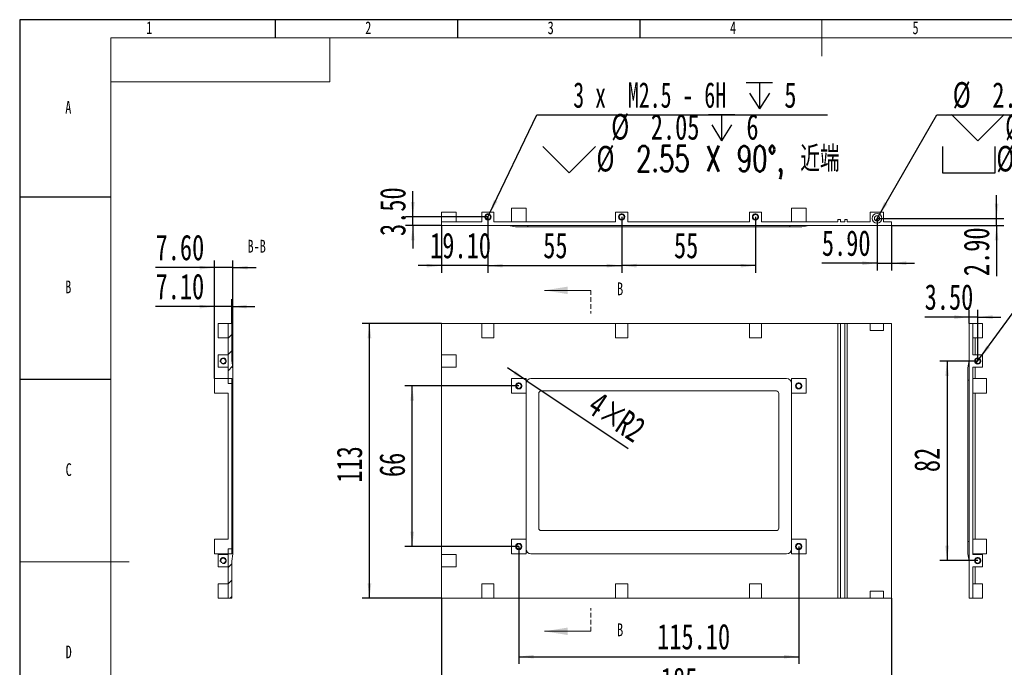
# Model space of a CAD drawing. Header units: millimetres. Extents: x -8 to 916, y -4 to 297.
# Tile 2 of 4: x 0 to 270, y 120 to 297. Entities that reach past the tile are written whole.
import ezdxf

# ---------------------------------------------------------------- set-up
doc = ezdxf.new("R2010")
doc.units = ezdxf.units.MM
doc.linetypes.add('HIDDEN', pattern=[1.905, 1.27, -0.635])
for name, color, linetype in [('10', 7, 'Continuous'), ('5', 7, 'Continuous'), ('9', 7, 'Continuous')]:
    doc.layers.add(name, color=color, linetype=linetype)
doc.styles.add('SLDTEXTSTYLE0', font='TXT', dxfattribs={"width": 0.7, "bigfont": 'bigfont'})
doc.styles.add('SLDTEXTSTYLE1', font='TXT', dxfattribs={"width": 0.7})
doc.styles.add('SLDTEXTSTYLE4', font='TXT', dxfattribs={"width": 0.628571})
doc.styles.add('SLDTEXTSTYLE5', font='TXT', dxfattribs={"width": 0.642857})
doc.dimstyles.new('SLDDIMSTYLE0', dxfattribs={"dimtxt": 7, "dimasz": 4.08, "dimexe": 0, "dimexo": 0.0625, "dimgap": 1.75, "dimtad": 2, "dimlfac": 1.5, "dimrnd": 1e-09, "dimzin": 12, "dimdsep": 46, "dimtxsty": 'SLDTEXTSTYLE1', "dimsah": 1, "dimcen": 0.09, "dimadec": 0, "dimazin": 3, "dimtfac": 1, "dimtofl": 0, "dimtmove": 0, "dimatfit": 3, "dimfxl": 0, "dimfrac": 2, "dimtolj": 1, "dimtzin": 12, "dimarcsym": 0})
doc.dimstyles.new('SLDDIMSTYLE1', dxfattribs={"dimtxt": 7, "dimasz": 4.08, "dimexe": 0, "dimexo": 0.0625, "dimgap": 1.75, "dimtad": 2, "dimlfac": 1.5, "dimrnd": 1e-09, "dimzin": 4, "dimdsep": 46, "dimtxsty": 'SLDTEXTSTYLE1', "dimsah": 1, "dimcen": 0.09, "dimadec": 0, "dimazin": 1, "dimtfac": 1, "dimtofl": 0, "dimtmove": 0, "dimatfit": 3, "dimfxl": 0, "dimfrac": 2, "dimtolj": 1, "dimtzin": 12, "dimarcsym": 0})
doc.dimstyles.new('SLDDIMSTYLE2', dxfattribs={"dimtxt": 7, "dimasz": 4.08, "dimexe": 0, "dimexo": 0.0625, "dimgap": 1.75, "dimtad": 2, "dimlfac": 1.5, "dimrnd": 1e-09, "dimzin": 12, "dimdsep": 46, "dimtxsty": 'SLDTEXTSTYLE1', "dimsah": 1, "dimcen": 0, "dimadec": 0, "dimazin": 3, "dimtfac": 1, "dimtofl": 0, "dimtmove": 1, "dimatfit": 3, "dimfxl": 0, "dimfrac": 2, "dimtolj": 1, "dimtzin": 12, "dimarcsym": 0})
doc.dimstyles.new('SLDDIMSTYLE3', dxfattribs={"dimtxt": 7, "dimasz": 4.08, "dimexe": 0, "dimexo": 0.0625, "dimgap": 1.75, "dimtad": 2, "dimlfac": 1.5, "dimrnd": 1e-09, "dimzin": 4, "dimdsep": 46, "dimtxsty": 'SLDTEXTSTYLE1', "dimsah": 1, "dimcen": 0.09, "dimadec": 0, "dimazin": 1, "dimtfac": 1, "dimtmove": 0, "dimatfit": 0, "dimfxl": 0, "dimfrac": 2, "dimtolj": 1, "dimtzin": 12, "dimarcsym": 0})
doc.dimstyles.new('SLDDIMSTYLE4', dxfattribs={"dimtxt": 7, "dimasz": 4.08, "dimexe": 0, "dimexo": 0.0625, "dimgap": 1.75, "dimtad": 0, "dimtih": 1, "dimtoh": 1, "dimdec": 6, "dimlfac": 1.5, "dimrnd": 1e-09, "dimzin": 12, "dimdsep": 46, "dimtxsty": 'SLDTEXTSTYLE1', "dimblk1": 'NONE', "dimsah": 1, "dimcen": 0, "dimadec": 0, "dimazin": 3, "dimtfac": 1, "dimtmove": 0, "dimatfit": 3, "dimldrblk": 'NONE', "dimfxl": 0, "dimfrac": 2, "dimtolj": 1, "dimtzin": 12, "dimarcsym": 0})
doc.dimstyles.new('SLDDIMSTYLE5', dxfattribs={"dimtxt": 7, "dimasz": 4.08, "dimexe": 0, "dimexo": 0.0625, "dimgap": 1.75, "dimtad": 0, "dimtih": 1, "dimtoh": 1, "dimlfac": 1.5, "dimrnd": 1e-09, "dimzin": 4, "dimdsep": 46, "dimtxsty": 'SLDTEXTSTYLE1', "dimblk1": 'NONE', "dimsah": 1, "dimcen": 0, "dimadec": 0, "dimazin": 1, "dimtfac": 1, "dimtmove": 0, "dimatfit": 3, "dimldrblk": 'NONE', "dimfxl": 0, "dimfrac": 2, "dimtolj": 1, "dimtzin": 12, "dimarcsym": 0})

# ---------------------------------------------------------------- blocks, each defined once
blk = doc.blocks.new('_D')
at = {"layer": '10'}
for p, q in [((115.6, 138.48), (115.6, 108.48)), ((238.94, 138.48), (238.94, 108.48)), ((238.94, 110.48), (115.6, 110.48))]:
    blk.add_line(p, q, dxfattribs=at)
for points in [[(115.6, 110.48), (119.68, 109.97), (119.68, 110.98)], [(238.94, 110.48), (234.86, 110.98), (234.86, 109.97)]]:
    blk.add_solid(points, dxfattribs=at)
at = {"layer": '10', "insert": (175.73, 119.5), "char_height": 7, "attachment_point": 1, "style": 'SLDTEXTSTYLE1'}
blk.add_mtext('185', dxfattribs=at)
blk = doc.blocks.new('_D_1')
at = {"layer": '10'}
for p, q in [((115.6, 213.81), (93.87, 213.81)), ((95.87, 138.48), (95.87, 213.81)), ((115.6, 138.48), (93.87, 138.48))]:
    blk.add_line(p, q, dxfattribs=at)
for points in [[(95.87, 213.81), (95.36, 209.73), (96.38, 209.73)], [(95.87, 138.48), (96.38, 142.56), (95.36, 142.56)]]:
    blk.add_solid(points, dxfattribs=at)
at = {"layer": '10', "insert": (86.85, 170.14), "char_height": 7, "attachment_point": 1, "rotation": 90, "style": 'SLDTEXTSTYLE1'}
blk.add_mtext('113', dxfattribs=at)
blk = doc.blocks.new('_D_2')
at = {"layer": '10'}
for p, q in [((136.8, 152.68), (136.8, 120.48)), ((213.54, 152.68), (213.54, 120.48)), ((136.8, 122.48), (213.54, 122.48))]:
    blk.add_line(p, q, dxfattribs=at)
for points in [[(136.8, 122.48), (140.88, 121.97), (140.88, 122.98)], [(213.54, 122.48), (209.46, 122.98), (209.46, 121.97)]]:
    blk.add_solid(points, dxfattribs=at)
at = {"layer": '10', "insert": (174.73, 131.5), "char_height": 7, "attachment_point": 1, "style": 'SLDTEXTSTYLE1'}
blk.add_mtext('115.10', dxfattribs=at)
blk = doc.blocks.new('_D_3')
at = {"layer": '10'}
for p, q in [((136.8, 196.68), (105.58, 196.68)), ((107.58, 152.68), (107.58, 196.68)), ((136.8, 152.68), (105.58, 152.68))]:
    blk.add_line(p, q, dxfattribs=at)
for points in [[(107.58, 196.68), (107.08, 192.6), (108.09, 192.6)], [(107.58, 152.68), (108.09, 156.76), (107.08, 156.76)]]:
    blk.add_solid(points, dxfattribs=at)
at = {"layer": '10', "insert": (98.56, 171.69), "char_height": 7, "attachment_point": 1, "rotation": 90, "style": 'SLDTEXTSTYLE1'}
blk.add_mtext('66', dxfattribs=at)
blk = doc.blocks.new('_D_4')
at = {"layer": '10'}
for q in [(133.75, 201.62), (166.78, 179.5)]:
    blk.add_line((139.03, 198.08), q, dxfattribs=at)
blk.add_solid([(139.03, 198.08), (135.92, 200.77), (135.35, 199.93)], dxfattribs=at)
at = {"layer": '10', "char_height": 7, "attachment_point": 1, "rotation": 326.3077, "style": 'SLDTEXTSTYLE1'}
for s, insert in [('4×', (159.03, 195.51)), ('R2', (166.68, 190.41))]:
    blk.add_mtext(s, dxfattribs=dict(at, insert=insert))
blk = doc.blocks.new('_D_5')
at = {"layer": '10'}
for p, q in [((262.58, 203.48), (252.19, 203.48)), ((254.19, 203.48), (254.19, 148.81)), ((262.58, 148.81), (252.19, 148.81))]:
    blk.add_line(p, q, dxfattribs=at)
for points in [[(254.19, 203.48), (253.69, 199.4), (254.7, 199.4)], [(254.19, 148.81), (254.7, 152.89), (253.69, 152.89)]]:
    blk.add_solid(points, dxfattribs=at)
at = {"layer": '10', "insert": (245.17, 173.06), "char_height": 7, "attachment_point": 1, "rotation": 90, "style": 'SLDTEXTSTYLE1'}
blk.add_mtext('82', dxfattribs=at)
blk = doc.blocks.new('_D_6')
at = {"layer": '10'}
for p, q in [((260.25, 213.81), (260.25, 217.51)), ((262.58, 203.48), (262.58, 217.51)), ((260.25, 215.51), (248.05, 215.51)), ((262.58, 215.51), (260.25, 215.51)), ((262.58, 215.51), (268.93, 215.51))]:
    blk.add_line(p, q, dxfattribs=at)
for points in [[(260.25, 215.51), (256.17, 216.02), (256.17, 215.01)], [(262.58, 215.51), (266.66, 215.01), (266.66, 216.02)]]:
    blk.add_solid(points, dxfattribs=at)
at = {"layer": '10', "insert": (248.05, 224.54), "char_height": 7, "attachment_point": 1, "style": 'SLDTEXTSTYLE1'}
blk.add_mtext('3.50', dxfattribs=at)
blk = doc.blocks.new('SW_SYMBOL_HOLE_DEPTH')
at = {"layer": '10', "color": 0}
for p, q in [((0, 875), (800, 875)), ((400, 875), (400, 75)), ((100, 555), (400, 75)), ((700, 555), (400, 75))]:
    blk.add_line(p, q, dxfattribs=at)
blk = doc.blocks.new('SW_SYMBOL_HOLE_SINK')
at = {"layer": '10', "color": 0}
for p, q in [((0, 875), (800, 75)), ((800, 75), (1600, 875))]:
    blk.add_line(p, q, dxfattribs=at)
blk = doc.blocks.new('_D_7')
at = {"layer": '10'}
for p, q in [((263.08, 204.16), (289.64, 240.54)), ((289.64, 240.54), (369.33, 240.54)), ((262.08, 202.79), (263.08, 204.16))]:
    blk.add_line(p, q, dxfattribs=at)
blk.add_solid([(263.08, 204.16), (265.9, 207.16), (265.08, 207.76)], dxfattribs=at)
at = {"layer": '10', "xscale": 0.009023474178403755, "yscale": 0.009023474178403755, "zscale": 0.009023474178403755}
for name, p in [('SW_SYMBOL_HOLE_DEPTH', (347.02, 241.5)), ('SW_SYMBOL_HOLE_DEPTH', (332.03, 232.76)), ('SW_SYMBOL_HOLE_SINK', (291.22, 224.02))]:
    blk.add_blockref(name, p, dxfattribs=at)
at = {"layer": '10', "char_height": 7, "attachment_point": 1}
for s, insert, style in [('2 x  M2.5 - 6H', (299.6, 249.48), 'SLDTEXTSTYLE4'), ('5', (357.45, 249.48), 'SLDTEXTSTYLE1'), ('%%c', (305.4, 240.77), 'SLDTEXTSTYLE1'), ('2.05', (316.25, 240.74), 'SLDTEXTSTYLE1'), ('7.25', (342.45, 240.74), 'SLDTEXTSTYLE1'), ('%%c', (305.95, 232.03), 'SLDTEXTSTYLE1'), ('2.55 X 90\\M+1818B, \\M+18BDF\\M+1925B', (316.8, 232), 'SLDTEXTSTYLE0')]:
    blk.add_mtext(s, dxfattribs=dict(at, insert=insert, style=style))
blk = doc.blocks.new('_NONE')
blk = doc.blocks.new('_D_16')
at = {"layer": '10'}
for p, q in [((128.34, 242.96), (128.34, 227.62)), ((165, 242.96), (165, 227.62)), ((128.34, 229.62), (165, 229.62))]:
    blk.add_line(p, q, dxfattribs=at)
for points in [[(128.34, 229.62), (132.42, 229.11), (132.42, 230.13)], [(165, 229.62), (160.92, 230.13), (160.92, 229.11)]]:
    blk.add_solid(points, dxfattribs=at)
at = {"layer": '10', "insert": (143.5, 238.65), "char_height": 7, "attachment_point": 1, "style": 'SLDTEXTSTYLE1'}
blk.add_mtext('55', dxfattribs=at)
blk = doc.blocks.new('_D_17')
at = {"layer": '10'}
for p, q in [((165, 242.96), (165, 227.62)), ((201.67, 242.96), (201.67, 227.62)), ((201.67, 229.62), (165, 229.62))]:
    blk.add_line(p, q, dxfattribs=at)
for points in [[(165, 229.62), (169.08, 229.11), (169.08, 230.13)], [(201.67, 229.62), (197.59, 230.13), (197.59, 229.11)]]:
    blk.add_solid(points, dxfattribs=at)
at = {"layer": '10', "insert": (179.34, 238.65), "char_height": 7, "attachment_point": 1, "style": 'SLDTEXTSTYLE1'}
blk.add_mtext('55', dxfattribs=at)
blk = doc.blocks.new('_D_18')
at = {"layer": '10'}
for p, q in [((128.34, 242.96), (128.34, 227.62)), ((115.6, 240.62), (115.6, 227.62)), ((115.6, 229.62), (109.25, 229.62)), ((128.34, 229.62), (115.6, 229.62)), ((128.34, 229.62), (134.69, 229.62))]:
    blk.add_line(p, q, dxfattribs=at)
for points in [[(115.6, 229.62), (111.52, 230.13), (111.52, 229.11)], [(128.34, 229.62), (132.42, 229.11), (132.42, 230.13)]]:
    blk.add_solid(points, dxfattribs=at)
at = {"layer": '10', "insert": (112.5, 238.65), "char_height": 7, "attachment_point": 1, "style": 'SLDTEXTSTYLE1'}
blk.add_mtext('19.10', dxfattribs=at)
blk = doc.blocks.new('_D_19')
at = {"layer": '10'}
for p, q in [((235, 242.56), (235, 228.29)), ((238.94, 240.62), (238.94, 228.29)), ((235, 230.29), (219.88, 230.29)), ((235, 230.29), (238.94, 230.29)), ((238.94, 230.29), (245.29, 230.29))]:
    blk.add_line(p, q, dxfattribs=at)
for points in [[(235, 230.29), (230.92, 230.8), (230.92, 229.78)], [(238.94, 230.29), (243.02, 229.78), (243.02, 230.8)]]:
    blk.add_solid(points, dxfattribs=at)
at = {"layer": '10', "insert": (219.88, 239.31), "char_height": 7, "attachment_point": 1, "style": 'SLDTEXTSTYLE1'}
blk.add_mtext('5.90', dxfattribs=at)
blk = doc.blocks.new('_D_20')
at = {"layer": '10'}
for p, q in [((128.7, 243.72), (141.77, 270.93)), ((141.77, 270.93), (221.46, 270.93)), ((127.97, 242.19), (128.7, 243.72))]:
    blk.add_line(p, q, dxfattribs=at)
blk.add_solid([(128.7, 243.72), (130.93, 247.18), (130.01, 247.62)], dxfattribs=at)
at = {"layer": '10', "xscale": 0.009023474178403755, "yscale": 0.009023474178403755, "zscale": 0.009023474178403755}
for name, p in [('SW_SYMBOL_HOLE_DEPTH', (199.16, 271.89)), ('SW_SYMBOL_HOLE_DEPTH', (188.77, 263.15)), ('SW_SYMBOL_HOLE_SINK', (143.35, 254.41))]:
    blk.add_blockref(name, p, dxfattribs=at)
at = {"layer": '10', "char_height": 7, "attachment_point": 1}
for s, insert, style in [('3 x  M2.5 - 6H', (151.73, 279.88), 'SLDTEXTSTYLE4'), ('5', (209.58, 279.88), 'SLDTEXTSTYLE1'), ('%%c', (162.13, 271.17), 'SLDTEXTSTYLE1'), ('2.05', (172.99, 271.14), 'SLDTEXTSTYLE1'), ('6', (199.19, 271.14), 'SLDTEXTSTYLE1'), ('%%c', (158.08, 262.43), 'SLDTEXTSTYLE1'), ('2.55 X 90\\M+1818B, \\M+18BDF\\M+1925B', (168.94, 262.4), 'SLDTEXTSTYLE0')]:
    blk.add_mtext(s, dxfattribs=dict(at, insert=insert, style=style))
blk = doc.blocks.new('SW_SYMBOL_HOLE_SPOT')
at = {"layer": '10', "color": 0}
for p, q in [((0, 875), (0, 75)), ((1600, 75), (1600, 875)), ((0, 75), (1600, 75))]:
    blk.add_line(p, q, dxfattribs=at)
blk = doc.blocks.new('_D_21')
at = {"layer": '10'}
for p, q in [((235.37, 243.19), (251.39, 270.93)), ((251.39, 270.93), (308.27, 270.93)), ((234.64, 241.92), (235.37, 243.19))]:
    blk.add_line(p, q, dxfattribs=at)
blk.add_solid([(235.37, 243.19), (237.85, 246.47), (236.97, 246.98)], dxfattribs=at)
at = {"layer": '10', "xscale": 0.009023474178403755, "yscale": 0.009023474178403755, "zscale": 0.009023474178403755}
for name, p in [('SW_SYMBOL_HOLE_DEPTH', (282.38, 271.89)), ('SW_SYMBOL_HOLE_SINK', (255.36, 263.15)), ('SW_SYMBOL_HOLE_SPOT', (252.98, 254.41)), ('SW_SYMBOL_HOLE_DEPTH', (285.13, 254.41))]:
    blk.add_blockref(name, p, dxfattribs=at)
at = {"layer": '10', "char_height": 7, "attachment_point": 1}
for s, insert, style in [('%%c', (255.74, 279.91), 'SLDTEXTSTYLE1'), ('2.20', (266.6, 279.88), 'SLDTEXTSTYLE1'), ('7.25', (292.8, 279.88), 'SLDTEXTSTYLE1'), ('%%c', (270.09, 271.17), 'SLDTEXTSTYLE1'), ('4 X 90°', (280.94, 271.14), 'SLDTEXTSTYLE5'), ('%%c', (267.7, 262.43), 'SLDTEXTSTYLE1'), ('4', (278.56, 262.4), 'SLDTEXTSTYLE1'), ('0.50', (295.55, 262.4), 'SLDTEXTSTYLE1')]:
    blk.add_mtext(s, dxfattribs=dict(at, insert=insert, style=style))
blk = doc.blocks.new('_D_22')
at = {"layer": '10'}
for p, q in [((107.76, 242.96), (107.76, 250.02)), ((128.34, 242.96), (105.76, 242.96)), ((107.76, 240.62), (107.76, 242.96)), ((115.6, 240.62), (105.76, 240.62)), ((107.76, 240.62), (107.76, 234.27))]:
    blk.add_line(p, q, dxfattribs=at)
for points in [[(107.76, 242.96), (108.27, 247.04), (107.25, 247.04)], [(107.76, 240.62), (107.25, 236.54), (108.27, 236.54)]]:
    blk.add_solid(points, dxfattribs=at)
at = {"layer": '10', "insert": (98.74, 237.74), "char_height": 7, "attachment_point": 1, "rotation": 90, "style": 'SLDTEXTSTYLE1'}
blk.add_mtext('3.50', dxfattribs=at)
blk = doc.blocks.new('_D_23')
at = {"layer": '10'}
for p, q in [((267.76, 242.56), (267.76, 248.91)), ((235, 242.56), (269.76, 242.56)), ((238.94, 240.62), (269.76, 240.62)), ((267.76, 240.62), (267.76, 242.56)), ((267.76, 240.62), (267.76, 226.75))]:
    blk.add_line(p, q, dxfattribs=at)
for points in [[(267.76, 242.56), (268.27, 246.64), (267.25, 246.64)], [(267.76, 240.62), (267.25, 236.54), (268.27, 236.54)]]:
    blk.add_solid(points, dxfattribs=at)
at = {"layer": '10', "insert": (258.73, 226.75), "char_height": 7, "attachment_point": 1, "rotation": 90, "style": 'SLDTEXTSTYLE1'}
blk.add_mtext('2.90', dxfattribs=at)
blk = doc.blocks.new('_D_25')
at = {"layer": '10'}
for p, q in [((53.38, 198.68), (53.38, 220.4)), ((58.11, 213.81), (58.11, 220.4)), ((53.38, 218.4), (37.24, 218.4)), ((58.11, 218.4), (53.38, 218.4)), ((58.11, 218.4), (64.46, 218.4))]:
    blk.add_line(p, q, dxfattribs=at)
for points in [[(53.38, 218.4), (49.3, 218.9), (49.3, 217.89)], [(58.11, 218.4), (62.19, 217.89), (62.19, 218.9)]]:
    blk.add_solid(points, dxfattribs=at)
at = {"layer": '10', "insert": (37.24, 227.42), "char_height": 7, "attachment_point": 1, "style": 'SLDTEXTSTYLE1'}
blk.add_mtext('7.10', dxfattribs=at)
blk = doc.blocks.new('_D_26')
at = {"layer": '10'}
for p, q in [((53.38, 198.68), (53.38, 231.07)), ((58.44, 201.61), (58.44, 231.07)), ((53.38, 229.07), (37.25, 229.07)), ((58.44, 229.07), (53.38, 229.07)), ((58.44, 229.07), (64.79, 229.07))]:
    blk.add_line(p, q, dxfattribs=at)
for points in [[(53.38, 229.07), (49.3, 229.58), (49.3, 228.57)], [(58.44, 229.07), (62.52, 228.57), (62.52, 229.58)]]:
    blk.add_solid(points, dxfattribs=at)
at = {"layer": '10', "insert": (37.25, 238.1), "char_height": 7, "attachment_point": 1, "style": 'SLDTEXTSTYLE1'}
blk.add_mtext('7.60', dxfattribs=at)

msp = doc.modelspace()

# ---------------------------------------------------------------- hatches: boundary and pattern name
at = {"linetype": 'Continuous', "lineweight": 0}
h = msp.add_hatch(dxfattribs=at)
h.set_pattern_fill('ANSI31', style=0)
h.paths.add_polyline_path([(58.11073138, 213.80994021), (57.11073138, 213.80994021), (57.11073138, 198.67660688), (58.11073138, 198.67660688), (58.11073138, 195.27660688), (58.37739804, 195.27660688), (58.44406471, 195.34327354), (58.44406471, 201.60994021), (58.11073138, 203.60994021)], flags=0)
h = msp.add_hatch(dxfattribs=at)
h.set_pattern_fill('ANSI31', style=0)
h.paths.add_polyline_path([(58.11073138, 150.67660688), (57.11073138, 150.67660688), (57.11073138, 138.47660688), (58.11073138, 138.47660688), (58.11073138, 148.67660688), (58.44406471, 150.67660688), (58.44406471, 156.94327354), (58.37739804, 157.00994021), (58.11073138, 157.00994021)], flags=0)

# ---------------------------------------------------------------- linework, layer by layer
at = {"color": 7, "linetype": 'Continuous', "lineweight": 15}
for p, q in [((115.60192292, 244.28870899), (119.60192109, 244.28870899)), ((115.60192292, 244.28870899), (115.60192292, 241.6220422)), ((119.60192109, 244.28870899), (119.60192109, 241.6220422)), ((126.66858817, 244.28870899), (126.66858817, 241.6220422)), ((126.66858817, 244.28870899), (130.00191833, 244.28870899)), ((130.00191833, 244.28870899), (130.00191833, 241.6220422)), ((134.80192011, 245.3553754), (134.80192011, 241.6220422)), ((134.80192011, 245.3553754), (138.80191828, 245.3553754)), ((138.80191828, 245.3553754), (138.80191828, 241.6220422)), ((163.33524967, 244.28870899), (163.33524967, 241.6220422)), ((163.33524967, 244.28870899), (166.66858976, 244.28870899)), ((166.66858976, 244.28870899), (166.66858976, 241.6220422)), ((200.00192111, 244.28870899), (200.00192111, 241.6220422)), ((200.00192111, 244.28870899), (203.33525623, 244.28870899)), ((203.33525623, 244.28870899), (203.33525623, 241.6220422)), ((211.53525596, 245.3553754), (215.53525413, 245.3553754)), ((211.53525596, 245.3553754), (211.53525596, 241.6220422)), ((215.53525413, 245.3553754), (215.53525413, 241.6220422)), ((233.13525404, 244.28870899), (233.13525404, 241.6220422)), ((233.13525404, 244.28870899), (236.80192068, 244.28870899)), ((236.80192068, 244.28870899), (236.80192068, 241.6220422)), ((115.60192292, 240.62204219), (115.60192292, 241.6220422)), ((126.66858817, 241.6220422), (115.60192292, 241.6220422)), ((238.93525412, 240.62204219), (115.60192292, 240.62204219)), ((163.33524967, 241.6220422), (130.00191833, 241.6220422)), ((135.93525276, 240.2887088), (133.93525864, 240.62204219)), ((139.26859284, 240.2887088), (135.93525276, 240.2887088)), ((139.26859284, 240.2887088), (139.26859284, 240.62204219)), ((211.06858636, 240.2887088), (139.26859284, 240.2887088)), ((200.00192111, 241.6220422), (166.66858976, 241.6220422)), ((224.26858877, 241.6220422), (203.33525623, 241.6220422)), ((211.06858636, 240.62204219), (211.06858636, 240.2887088)), ((214.40192148, 240.2887088), (211.06858636, 240.2887088)), ((216.40192057, 240.62204219), (214.40192148, 240.2887088)), ((224.26858877, 242.2887089), (224.26858877, 241.6220422)), ((224.26858877, 242.2887089), (224.93525431, 242.2887089)), ((224.93525431, 242.2887089), (224.93525431, 241.6220422)), ((226.13525475, 241.6220422), (224.93525431, 241.6220422)), ((226.13525475, 242.2887089), (226.13525475, 241.6220422)), ((226.13525475, 242.2887089), (226.80192028, 242.2887089)), ((226.80192028, 242.2887089), (226.80192028, 241.6220422)), ((233.13525404, 241.6220422), (226.80192028, 241.6220422)), ((238.93525412, 241.6220422), (236.80192068, 241.6220422)), ((238.93525412, 240.62204219), (238.93525412, 241.6220422)), ((54.44406458, 209.80994073), (54.44406458, 213.8099389)), ((54.44406458, 213.8099389), (57.11073138, 213.8099389)), ((58.11073139, 213.8099389), (57.11073138, 213.8099389)), ((57.11073138, 213.8099389), (57.11073138, 198.67660768)), ((58.11073139, 213.8099389), (58.11073139, 203.60994008)), ((115.60192292, 213.8099389), (126.66858817, 213.8099389)), ((115.60192292, 205.14327454), (115.60192292, 213.8099389)), ((130.00191833, 213.8099389), (126.66858817, 213.8099389)), ((126.66858817, 213.8099389), (126.66858817, 209.80994073)), ((130.00191833, 209.80994073), (130.00191833, 213.8099389)), ((130.00191833, 213.8099389), (163.33524967, 213.8099389)), ((166.66858976, 213.8099389), (163.33524967, 213.8099389)), ((163.33524967, 213.8099389), (163.33524967, 209.80994073)), ((166.66858976, 209.80994073), (166.66858976, 213.8099389)), ((166.66858976, 213.8099389), (200.00192111, 213.8099389)), ((203.33525623, 213.8099389), (200.00192111, 213.8099389)), ((200.00192111, 213.8099389), (200.00192111, 209.80994073)), ((203.33525623, 209.80994073), (203.33525623, 213.8099389)), ((203.33525623, 213.8099389), (224.26858877, 213.8099389)), ((224.26858877, 213.8099389), (224.26858877, 138.47660688)), ((224.93525431, 213.8099389), (224.26858877, 213.8099389)), ((224.93525431, 138.47660688), (224.93525431, 213.8099389)), ((224.93525431, 213.8099389), (226.13525475, 213.8099389)), ((226.13525475, 213.8099389), (226.13525475, 138.47660688)), ((226.80192028, 213.8099389), (226.13525475, 213.8099389)), ((226.80192028, 138.47660688), (226.80192028, 213.8099389)), ((226.80192028, 213.8099389), (233.13525404, 213.8099389)), ((236.80192068, 213.8099389), (233.13525404, 213.8099389)), ((233.13525404, 213.8099389), (233.13525404, 211.80993981)), ((236.80192068, 211.80993981), (236.80192068, 213.8099389)), ((236.80192068, 213.8099389), (238.93525412, 213.8099389)), ((238.93525412, 213.8099389), (238.93525412, 138.47660688)), ((260.24839712, 213.8099389), (261.24839712, 213.8099389)), ((260.24839712, 138.47660688), (260.24839712, 213.8099389)), ((261.24839712, 205.14327454), (261.24839712, 213.8099389)), ((263.91506392, 213.8099389), (261.24839712, 213.8099389)), ((263.91506392, 213.8099389), (263.91506392, 209.80994073)), ((233.13525404, 211.80993981), (236.80192068, 211.80993981)), ((54.44406458, 209.80994073), (57.11073138, 209.80994073)), ((126.66858817, 209.80994073), (130.00191833, 209.80994073)), ((163.33524967, 209.80994073), (166.66858976, 209.80994073)), ((200.00192111, 209.80994073), (203.33525623, 209.80994073)), ((263.91506392, 209.80994073), (261.24839712, 209.80994073)), ((261.91506382, 209.80994073), (261.91506382, 205.14327454)), ((54.44406458, 201.80993942), (54.44406458, 205.14327454)), ((54.44406458, 205.14327454), (57.11073138, 205.14327454)), ((119.60192109, 205.14327454), (115.60192292, 205.14327454)), ((115.60192292, 205.14327454), (115.60192292, 201.80993942)), ((119.60192109, 201.80993942), (119.60192109, 205.14327454)), ((263.91506392, 205.14327454), (261.24839712, 205.14327454)), ((263.91506392, 205.14327454), (263.91506392, 201.80993942)), ((58.44406477, 201.609941), (58.11073139, 203.60994008)), ((259.91506373, 201.609941), (260.24839712, 203.60994008)), ((261.91506382, 203.62660455), (261.91506382, 203.32660444)), ((54.44406458, 201.80993942), (57.11073138, 201.80993942)), ((58.44406477, 201.609941), (58.44406477, 195.34327256)), ((115.60192292, 201.80993942), (119.60192109, 201.80993942)), ((115.60192292, 150.47660636), (115.60192292, 201.80993942)), ((259.91506373, 198.27660588), (259.91506373, 201.609941)), ((261.24839712, 150.47660636), (261.24839712, 201.80993942)), ((263.91506392, 201.80993942), (261.24839712, 201.80993942)), ((261.91506382, 201.80993942), (261.91506382, 198.67660768)), ((53.37739818, 194.67660454), (53.37739818, 198.67660768)), ((53.37739818, 198.67660768), (57.11073138, 198.67660768)), ((57.11073138, 198.67660768), (58.11073139, 198.67660768)), ((57.11073138, 197.34327165), (57.11073138, 198.67660768)), ((58.11073139, 197.34327165), (57.11073138, 197.34327165)), ((58.11073139, 195.27660476), (58.11073139, 198.67660768)), ((134.80192011, 198.67660768), (134.80192011, 194.67660454)), ((138.80191828, 198.67660768), (134.80192011, 198.67660768)), ((138.80191828, 194.67660454), (138.80191828, 198.67660768)), ((210.20191992, 198.67660768), (140.13525431, 198.67660768)), ((215.53525413, 198.67660768), (211.53525596, 198.67660768)), ((211.53525596, 198.67660768), (211.53525596, 194.67660454)), ((215.53525413, 194.67660454), (215.53525413, 198.67660768)), ((259.91506373, 198.27660588), (260.24839712, 198.27660588)), ((259.91506373, 154.0099399), (259.91506373, 198.27660588)), ((264.98173032, 198.67660768), (261.24839712, 198.67660768)), ((264.98173032, 198.67660768), (264.98173032, 194.67660454)), ((53.37739818, 194.67660454), (57.11073138, 194.67660454)), ((57.11073138, 194.67660454), (57.11073138, 154.67660668)), ((58.11073139, 195.27660476), (58.37739806, 195.27660476)), ((58.11073139, 194.60994171), (58.11073139, 195.27660476)), ((58.37739806, 194.60994171), (58.11073139, 194.60994171)), ((58.11073139, 157.67660655), (58.11073139, 194.60994171)), ((58.44406477, 195.34327256), (58.37739806, 195.27660476)), ((58.37739806, 194.60994171), (58.37739806, 195.27660476)), ((58.44406477, 194.60994171), (58.37739806, 194.60994171)), ((58.37739806, 157.67660655), (58.37739806, 194.60994171)), ((58.44406477, 195.34327256), (58.44406477, 194.60994171)), ((58.44406477, 194.60994171), (58.44406477, 157.67660655)), ((134.80192011, 194.67660454), (138.80191828, 194.67660454)), ((138.80191828, 194.67660454), (138.80191828, 154.67660668)), ((142.26858402, 157.67660655), (142.26858402, 194.60994171)), ((142.93525204, 195.27660476), (207.4019222, 195.27660476)), ((208.06859021, 194.60994171), (208.06859021, 157.67660655)), ((211.53525596, 194.67660454), (215.53525413, 194.67660454)), ((211.53525596, 154.67660668), (211.53525596, 194.67660454)), ((264.98173032, 194.67660454), (261.24839712, 194.67660454)), ((261.91506382, 194.67660454), (261.91506382, 154.67660668)), ((58.11073139, 157.67660655), (58.37739806, 157.67660655)), ((58.11073139, 157.00993977), (58.11073139, 157.67660655)), ((58.11073139, 150.67660726), (58.11073139, 157.00993977)), ((58.37739806, 157.00993977), (58.11073139, 157.00993977)), ((58.37739806, 157.00993977), (58.37739806, 157.67660655)), ((58.44406477, 157.67660655), (58.37739806, 157.67660655)), ((58.37739806, 157.00993977), (58.44406477, 156.94327322)), ((58.44406477, 157.67660655), (58.44406477, 156.94327322)), ((58.44406477, 156.94327322), (58.44406477, 150.67660726)), ((207.4019222, 157.00993977), (142.93525204, 157.00993977)), ((53.37739818, 150.67660726), (53.37739818, 154.67660668)), ((53.37739818, 154.67660668), (57.11073138, 154.67660668)), ((138.80191828, 154.67660668), (134.80192011, 154.67660668)), ((134.80192011, 154.67660668), (134.80192011, 150.67660726)), ((138.80191828, 150.67660726), (138.80191828, 154.67660668)), ((215.53525413, 154.67660668), (211.53525596, 154.67660668)), ((211.53525596, 154.67660668), (211.53525596, 150.67660726)), ((215.53525413, 150.67660726), (215.53525413, 154.67660668)), ((259.91506373, 150.67660726), (259.91506373, 154.0099399)), ((259.91506373, 154.0099399), (260.24839712, 154.0099399)), ((264.98173032, 154.67660668), (261.24839712, 154.67660668)), ((264.98173032, 154.67660668), (264.98173032, 150.67660726)), ((57.11073138, 152.00994082), (58.11073139, 152.00994082)), ((57.11073138, 150.67660726), (57.11073138, 152.00994082)), ((53.37739818, 150.67660726), (57.11073138, 150.67660726)), ((54.44406458, 147.14327372), (54.44406458, 150.47660636)), ((54.44406458, 150.47660636), (57.11073138, 150.47660636)), ((58.11073139, 150.67660726), (57.11073138, 150.67660726)), ((57.11073138, 150.67660726), (57.11073138, 138.47660688)), ((58.11073139, 148.67660694), (58.44406477, 150.67660726)), ((58.11073139, 148.67660694), (58.11073139, 138.47660688)), ((119.60192109, 150.47660636), (115.60192292, 150.47660636)), ((115.60192292, 150.47660636), (115.60192292, 147.14327372)), ((119.60192109, 147.14327372), (119.60192109, 150.47660636)), ((134.80192011, 150.67660726), (138.80191828, 150.67660726)), ((140.13525431, 150.67660726), (210.20191992, 150.67660726)), ((211.53525596, 150.67660726), (215.53525413, 150.67660726)), ((259.91506373, 150.67660726), (260.24839712, 148.67660694)), ((264.98173032, 150.67660726), (261.24839712, 150.67660726)), ((263.91506392, 150.47660636), (261.24839712, 150.47660636)), ((261.91506382, 150.67660726), (261.91506382, 150.47660636)), ((261.91506382, 148.9599401), (261.91506382, 148.65993999)), ((263.91506392, 150.47660636), (263.91506392, 147.14327372)), ((54.44406458, 147.14327372), (57.11073138, 147.14327372)), ((115.60192292, 147.14327372), (119.60192109, 147.14327372)), ((115.60192292, 138.47660688), (115.60192292, 147.14327372)), ((263.91506392, 147.14327372), (261.24839712, 147.14327372)), ((261.24839712, 138.47660688), (261.24839712, 147.14327372)), ((261.91506382, 147.14327372), (261.91506382, 142.47660691)), ((54.44406458, 138.47660688), (54.44406458, 142.47660691)), ((54.44406458, 142.47660691), (57.11073138, 142.47660691)), ((130.00191833, 142.47660691), (126.66858817, 142.47660691)), ((126.66858817, 142.47660691), (126.66858817, 138.47660688)), ((130.00191833, 138.47660688), (130.00191833, 142.47660691)), ((163.33524967, 142.47660691), (163.33524967, 138.47660688)), ((166.66858976, 142.47660691), (163.33524967, 142.47660691)), ((166.66858976, 138.47660688), (166.66858976, 142.47660691)), ((200.00192111, 142.47660691), (200.00192111, 138.47660688)), ((203.33525623, 142.47660691), (200.00192111, 142.47660691)), ((203.33525623, 138.47660688), (203.33525623, 142.47660691)), ((233.13525404, 140.4766069), (233.13525404, 138.47660688)), ((236.80192068, 140.4766069), (233.13525404, 140.4766069)), ((236.80192068, 138.47660688), (236.80192068, 140.4766069)), ((263.91506392, 142.47660691), (261.24839712, 142.47660691)), ((263.91506392, 142.47660691), (263.91506392, 138.47660688)), ((54.44406458, 138.47660688), (57.11073138, 138.47660688)), ((57.11073138, 138.47660688), (58.11073139, 138.47660688)), ((126.66858817, 138.47660688), (115.60192292, 138.47660688)), ((126.66858817, 138.47660688), (130.00191833, 138.47660688)), ((163.33524967, 138.47660688), (130.00191833, 138.47660688)), ((163.33524967, 138.47660688), (166.66858976, 138.47660688)), ((200.00192111, 138.47660688), (166.66858976, 138.47660688)), ((200.00192111, 138.47660688), (203.33525623, 138.47660688)), ((224.26858877, 138.47660688), (203.33525623, 138.47660688)), ((224.26858877, 138.47660688), (224.93525431, 138.47660688)), ((226.13525475, 138.47660688), (224.93525431, 138.47660688)), ((226.13525475, 138.47660688), (226.80192028, 138.47660688)), ((233.13525404, 138.47660688), (226.80192028, 138.47660688)), ((233.13525404, 138.47660688), (236.80192068, 138.47660688)), ((238.93525412, 138.47660688), (236.80192068, 138.47660688)), ((260.24839712, 138.47660688), (261.24839712, 138.47660688)), ((263.91506392, 138.47660688), (261.24839712, 138.47660688))]:
    msp.add_line(p, q, dxfattribs=at)
at = {"color": 7, "linetype": 'Continuous', "lineweight": 0}
for p, q in [((156.51677198, 222.84994021), (143.81677198, 222.84994021)), ((156.51677198, 129.43660688), (143.81677198, 129.43660688))]:
    msp.add_line(p, q, dxfattribs=at)
at = {"color": 7, "linetype": 'HIDDEN', "lineweight": 0}
for p, q in [((156.51677198, 222.84994021), (156.51677198, 216.49994021)), ((156.51677198, 129.43660688), (156.51677198, 135.78660688))]:
    msp.add_line(p, q, dxfattribs=at)
at = {"color": 7, "linetype": 'Continuous', "lineweight": 15}
for centre, radius in [((128.33525458, 242.95537553), 0.85), ((128.33525458, 242.95537553), 0.68333333), ((165.00192125, 242.95537553), 0.85), ((165.00192125, 242.95537553), 0.68333333), ((201.66858792, 242.95537553), 0.85), ((201.66858792, 242.95537553), 0.68333333), ((235.00192125, 242.55537553), 1.33333333), ((235.00192125, 242.55537553), 0.73333333), ((55.77739804, 203.47660688), 0.68333333), ((262.58173046, 203.47660688), 0.85), ((262.58173046, 203.47660688), 0.68333333), ((136.80192125, 196.67660688), 0.85), ((136.80192125, 196.67660688), 0.68333333), ((213.53525458, 196.67660688), 0.85), ((213.53525458, 196.67660688), 0.68333333), ((136.80192125, 152.67660688), 0.85), ((136.80192125, 152.67660688), 0.68333333), ((213.53525458, 152.67660688), 0.85), ((213.53525458, 152.67660688), 0.68333333), ((55.77739804, 148.80994021), 0.68333333), ((262.58173046, 148.80994021), 0.85), ((262.58173046, 148.80994021), 0.68333333)]:
    msp.add_circle(centre, radius, dxfattribs=at)
at = {"color": 7, "linetype": 'Continuous', "lineweight": 0}
for centre in [(128.33525458, 242.95537553), (165.00192125, 242.95537553), (201.66858792, 242.95537553), (55.77739804, 203.47660688), (262.58173046, 203.47660688), (136.80192125, 196.67660688), (213.53525458, 196.67660688), (136.80192125, 152.67660688), (213.53525458, 152.67660688), (55.77739804, 148.80994021), (262.58173046, 148.80994021)]:
    msp.add_arc(centre, 0.83333333, 255, 195, dxfattribs=at)
at = {"color": 7, "linetype": 'Continuous', "lineweight": 15}
for centre, radius, start, end in [((140.13525458, 197.34327354), 1.33333333, 90, 180), ((210.20192125, 197.34327354), 1.33333333, 0, 90), ((142.93525458, 194.60994021), 0.66666667, 90, 180), ((207.40192125, 194.60994021), 0.66666667, 0, 90), ((142.93525458, 157.67660688), 0.66666667, 180, 270), ((207.40192125, 157.67660688), 0.66666667, 270, 0), ((140.13525458, 152.00994021), 1.33333333, 180, 270), ((210.20192125, 152.00994021), 1.33333333, 270, 0)]:
    msp.add_arc(centre, radius, start, end, dxfattribs=at)
at = {"color": 7, "linetype": 'Continuous', "lineweight": 0}
for points in [[(143.81677198, 222.84994021), (150.16677198, 221.83394021), (150.16677198, 223.86594021)], [(143.81677198, 129.43660688), (150.16677198, 128.42060688), (150.16677198, 130.45260688)]]:
    msp.add_solid(points, dxfattribs=at)
at = {"layer": '5'}
for p, q in [((70, 297), (70, 292)), ((120, 297), (120, 292)), ((170, 297), (170, 292)), ((0, 248.5), (25, 248.5)), ((0, 198.5), (25, 198.5))]:
    msp.add_line(p, q, dxfattribs=at)
at = {"layer": '5', "lineweight": 15}
for p, q in [((219.8705406, 297), (219.8705406, 287)), ((0, 148.5), (30, 148.5))]:
    msp.add_line(p, q, dxfattribs=at)
at = {"layer": '5', "color": 7, "lineweight": 15}
for p, q in [((415, 292), (25, 292)), ((25, 292), (25, 5)), ((85, 280), (85, 292)), ((25, 280), (85, 280))]:
    msp.add_line(p, q, dxfattribs=at)
at = {"layer": '9', "color": 7}
for p, q in [((420, 297), (0, 297)), ((0, 297), (0, 0))]:
    msp.add_line(p, q, dxfattribs=at)

# ---------------------------------------------------------------- texts
at = {"color": 7, "linetype": 'Continuous', "char_height": 3.5, "attachment_point": 1, "style": 'SLDTEXTSTYLE1'}
for insert in [(163.74745842, 225.01516282), (163.74745842, 131.60182948)]:
    msp.add_mtext('B', dxfattribs=dict(at, insert=insert))
at = {"layer": '10', "char_height": 3.5, "attachment_point": 2, "style": 'SLDTEXTSTYLE1'}
for s, insert in [('1', (35.54444444, 296.54267083)), ('2', (95.54444444, 296.54267083)), ('3', (145.54444444, 296.54267083)), ('4', (195.54444444, 296.54267083)), ('5', (245.54444444, 296.54267083)), ('A', (13.32031252, 274.73642786)), ('B-B', (64.96210191, 236.69118373)), ('B', (13.32031252, 225.54267083)), ('C', (13.42725694, 175.48642786)), ('D', (13.42968752, 125.54267083))]:
    msp.add_mtext(s, dxfattribs=dict(at, insert=insert))

# ---------------------------------------------------------------- dimensions: what is measured, and where the dimension line sits
at = {"layer": '10'}
for p1, p2, text, picture, middle in [((127.96737939, 242.18910676), (128.70312978, 243.72164431), '3 x  M2.5 - 6H {\\fGDT;x} 5\\P%%c 2.05 {\\fGDT;x} 6\\P{\\fGDT;w}%%c 2.55 X 90°, 近端', '_D_20', (182.40942432, 266.48366742)), ((262.08055302, 202.79007852), (263.08290789, 204.16313523), '2 x  M2.5 - 6H {\\fGDT;x} 5\\P%%c 2.05 {\\fGDT;x} 7.25\\P{\\fGDT;w}%%c 2.55 X 90°, 近端', '_D_7', (330.27743719, 236.08553634))]:
    dim = msp.add_diameter_dim_2p(p1=p1, p2=p2, text=text, dimstyle='SLDDIMSTYLE4', override={"dimpost": '<>'}, dxfattribs=at)
    dim.commit()
    dim.dimension.update_dxf_attribs({"geometry": picture, "text_midpoint": middle, "dimtype": 163})
dim = msp.add_diameter_dim_2p(p1=(234.63517576, 241.92033575), p2=(235.36866674, 243.19041532), text='<> {\\fGDT;x} 7.25\\P{\\fGDT;w}%%c 4 X 90°\\P{\\fGDT;v}%%c 4 {\\fGDT;x} 0.50', dimstyle='SLDDIMSTYLE5', dxfattribs=at)
dim.commit()
dim.dimension.update_dxf_attribs({"geometry": '_D_21', "text_midpoint": (280.62344184, 266.48366742), "dimtype": 163})
for base, p1, p2, dimstyle, picture, middle in [((107.76127223, 242.95537553), (115.60192125, 240.6220422), (128.33525458, 242.95537553), 'SLDDIMSTYLE3', '_D_22', (107.76127223, 243.88091965)), ((267.75806593, 242.55537553), (238.93525458, 240.6220422), (235.00192125, 242.55537553), 'SLDDIMSTYLE3', '_D_23', (267.75806593, 232.8869153)), ((95.87147788, 213.80994021), (115.60192125, 138.47660688), (115.60192125, 213.80994021), 'SLDDIMSTYLE0', '_D_1', (95.87147788, 174.75144209)), ((254.19351658, 148.80994021), (262.58173046, 203.47660688), (262.58173046, 148.80994021), 'SLDDIMSTYLE0', '_D_5', (254.19351658, 176.12539708)), ((107.58458418, 196.67660688), (136.80192125, 152.67660688), (136.80192125, 196.67660688), 'SLDDIMSTYLE0', '_D_3', (107.58458418, 174.75144209))]:
    dim = msp.add_linear_dim(base=base, p1=p1, p2=p2, angle=90, dimstyle=dimstyle, dxfattribs=at)
    dim.commit()
    dim.dimension.update_dxf_attribs({"geometry": picture, "text_midpoint": middle, "dimtype": 160})
for base, p1, p2, dimstyle, picture, middle in [((115.60192125, 229.6220422), (128.33525458, 242.95537553), (115.60192125, 240.6220422), 'SLDDIMSTYLE3', '_D_18', (120.17003497, 229.6220422)), ((165.00192125, 229.6220422), (128.33525458, 242.95537553), (165.00192125, 242.95537553), 'SLDDIMSTYLE0', '_D_16', (146.57405906, 229.6220422)), ((165.00192125, 229.6220422), (201.66858792, 242.95537553), (165.00192125, 242.95537553), 'SLDDIMSTYLE0', '_D_17', (182.40942432, 229.6220422)), ((238.93525458, 230.28870887), (235.00192125, 242.55537553), (238.93525458, 240.6220422), 'SLDDIMSTYLE3', '_D_19', (226.01165646, 230.28870887)), ((53.37739804, 229.07382903), (58.44406471, 201.60994021), (53.37739804, 198.67660688), 'SLDDIMSTYLE3', '_D_26', (43.37739804, 229.07382903)), ((53.37739804, 218.39658422), (58.11073138, 213.80994021), (53.37739804, 198.67660688), 'SLDDIMSTYLE3', '_D_25', (43.37739804, 218.39658422)), ((260.24839712, 215.51415402), (262.58173046, 203.47660688), (260.24839712, 213.80994021), 'SLDDIMSTYLE3', '_D_6', (254.19351658, 215.51415402)), ((213.53525458, 122.47660688), (136.80192125, 152.67660688), (213.53525458, 152.67660688), 'SLDDIMSTYLE1', '_D_2', (183.93783509, 122.47660688)), ((115.60192125, 110.47660688), (238.93525458, 138.47660688), (115.60192125, 138.47660688), 'SLDDIMSTYLE0', '_D', (180.32957186, 110.47660688))]:
    dim = msp.add_linear_dim(base=base, p1=p1, p2=p2, dimstyle=dimstyle, dxfattribs=at)
    dim.commit()
    dim.dimension.update_dxf_attribs({"geometry": picture, "text_midpoint": middle, "dimtype": 160})
dim = msp.add_radius_dim(center=(140.13525458, 197.34327354), mpoint=(139.0258826, 198.08291642), text='4×<>', dimstyle='SLDDIMSTYLE2', dxfattribs=at)
dim.commit()
dim.dimension.update_dxf_attribs({"geometry": '_D_4', "text_midpoint": (160.74635443, 183.60141348), "dimtype": 164})

doc.saveas('drawing.dxf')
